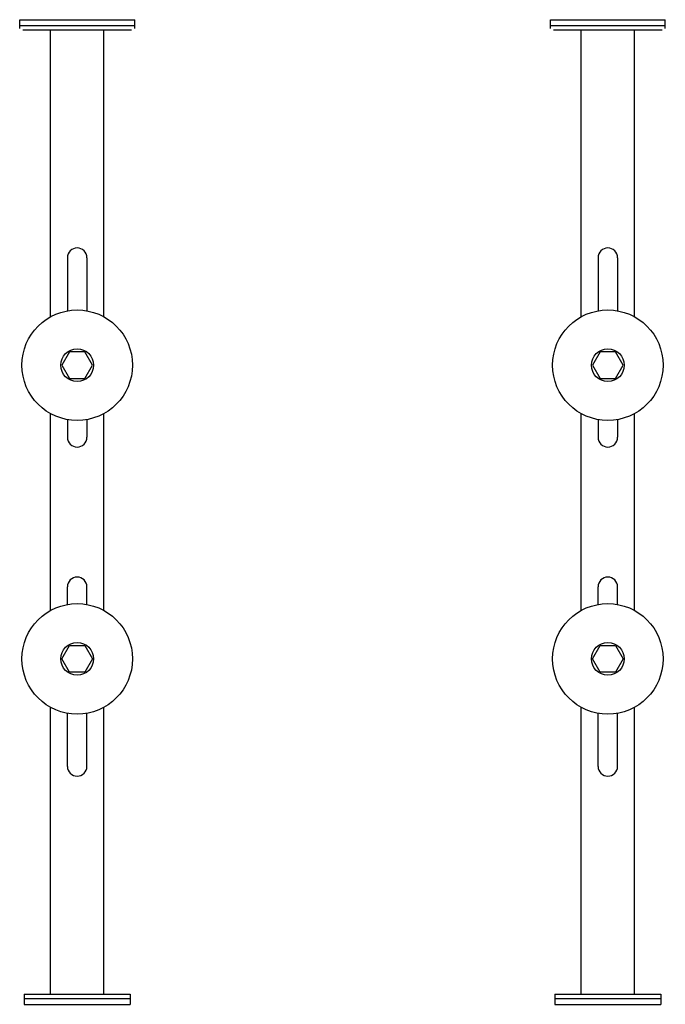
# Model space of a CAD drawing. Header units: millimetres. Extents: x -9698 to -8968, y -92 to 1021.
import ezdxf

# ---------------------------------------------------------------- set-up
doc = ezdxf.new("R2010")
doc.units = ezdxf.units.MM
doc.header["$LTSCALE"] = 3
doc.layers.add('Maxi', color=31, linetype='CONTINUOUS', lineweight=25)

msp = doc.modelspace()

# ---------------------------------------------------------------- linework, layer by layer
at = {"layer": 'Maxi'}
for p, q in [((-9697.7, 1020.8), (-9567.7, 1020.8)), ((-9697.7, 1010.8), (-9697.7, 1020.8)), ((-9697.7, 1014.3), (-9567.7, 1014.3)), ((-9567.7, 1010.8), (-9567.7, 1020.8)), ((-9097.7, 1010.8), (-9097.7, 1020.8)), ((-9097.7, 1020.8), (-8967.7, 1020.8)), ((-9097.7, 1014.3), (-8967.7, 1014.3)), ((-8967.7, 1010.8), (-8967.7, 1020.8)), ((-9694.1, 1009.3), (-9571.3, 1009.3)), ((-9662.7, 685.2), (-9662.7, 1009.3)), ((-9602.7, 685.2), (-9602.7, 1009.3)), ((-9094.1, 1009.3), (-8971.3, 1009.3)), ((-9062.7, 685.2), (-9062.7, 1009.3)), ((-9002.7, 685.2), (-9002.7, 1009.3)), ((-9643.7, 751.8), (-9643.7, 692)), ((-9621.7, 751.8), (-9621.7, 692)), ((-9043.7, 751.8), (-9043.7, 692)), ((-9021.7, 751.8), (-9021.7, 692)), ((-9641.4, 645.3), (-9650, 630.3)), ((-9624.1, 645.3), (-9641.4, 645.3)), ((-9615.4, 630.3), (-9624.1, 645.3)), ((-9041.4, 645.3), (-9050, 630.3)), ((-9024.1, 645.3), (-9041.4, 645.3)), ((-9015.4, 630.3), (-9024.1, 645.3)), ((-9650, 630.3), (-9641.4, 615.3)), ((-9624.1, 615.3), (-9615.4, 630.3)), ((-9050, 630.3), (-9041.4, 615.3)), ((-9024.1, 615.3), (-9015.4, 630.3)), ((-9641.4, 615.3), (-9624.1, 615.3)), ((-9041.4, 615.3), (-9024.1, 615.3)), ((-9662.7, 353.2), (-9662.7, 575.5)), ((-9643.7, 568.6), (-9643.7, 548.8)), ((-9621.7, 568.6), (-9621.7, 548.8)), ((-9602.7, 353.2), (-9602.7, 575.5)), ((-9062.7, 353.2), (-9062.7, 575.5)), ((-9043.7, 568.6), (-9043.7, 548.8)), ((-9021.7, 568.6), (-9021.7, 548.8)), ((-9002.7, 353.2), (-9002.7, 575.5)), ((-9643.7, 360), (-9643.7, 379.8)), ((-9621.7, 360), (-9621.7, 379.8)), ((-9043.7, 360), (-9043.7, 379.8)), ((-9021.7, 360), (-9021.7, 379.8)), ((-9650, 298.3), (-9641.4, 313.3)), ((-9641.4, 313.3), (-9624.1, 313.3)), ((-9624.1, 313.3), (-9615.4, 298.3)), ((-9050, 298.3), (-9041.4, 313.3)), ((-9041.4, 313.3), (-9024.1, 313.3)), ((-9024.1, 313.3), (-9015.4, 298.3)), ((-9641.4, 283.3), (-9650, 298.3)), ((-9615.4, 298.3), (-9624.1, 283.3)), ((-9041.4, 283.3), (-9050, 298.3)), ((-9015.4, 298.3), (-9024.1, 283.3)), ((-9624.1, 283.3), (-9641.4, 283.3)), ((-9024.1, 283.3), (-9041.4, 283.3)), ((-9662.7, -80.7), (-9662.7, 243.5)), ((-9643.7, 176.8), (-9643.7, 236.6)), ((-9621.7, 176.8), (-9621.7, 236.6)), ((-9602.7, -80.7), (-9602.7, 243.5)), ((-9062.7, -80.7), (-9062.7, 243.5)), ((-9043.7, 176.8), (-9043.7, 236.6)), ((-9021.7, 176.8), (-9021.7, 236.6)), ((-9002.7, -80.7), (-9002.7, 243.5)), ((-9692.7, -80.7), (-9572.7, -80.7)), ((-9692.7, -80.7), (-9692.7, -92.2)), ((-9692.7, -85.7), (-9572.7, -85.7)), ((-9572.7, -80.7), (-9572.7, -92.2)), ((-9092.7, -80.7), (-9092.7, -92.2)), ((-9092.7, -80.7), (-8972.7, -80.7)), ((-9092.7, -85.7), (-8972.7, -85.7)), ((-8972.7, -80.7), (-8972.7, -92.2)), ((-9692.7, -92.2), (-9572.7, -92.2)), ((-9092.7, -92.2), (-8972.7, -92.2))]:
    msp.add_line(p, q, dxfattribs=at)
for centre, radius in [((-9632.7, 630.3), 62.5), ((-9032.7, 630.3), 62.5), ((-9632.7, 630.3), 18.5), ((-9032.7, 630.3), 18.5), ((-9632.7, 298.3), 62.5), ((-9032.7, 298.3), 62.5), ((-9632.7, 298.3), 18.5), ((-9032.7, 298.3), 18.5)]:
    msp.add_circle(centre, radius, dxfattribs=at)
for centre, start, end in [((-9632.7, 751.8), 0, 180), ((-9032.7, 751.8), 0, 180), ((-9632.7, 548.8), 180, 0), ((-9032.7, 548.8), 180, 0), ((-9632.7, 379.8), 0, 180), ((-9032.7, 379.8), 0, 180), ((-9632.7, 176.8), 180, 0), ((-9032.7, 176.8), 180, 0)]:
    msp.add_arc(centre, 11, start, end, dxfattribs=at)

doc.saveas('drawing.dxf')
